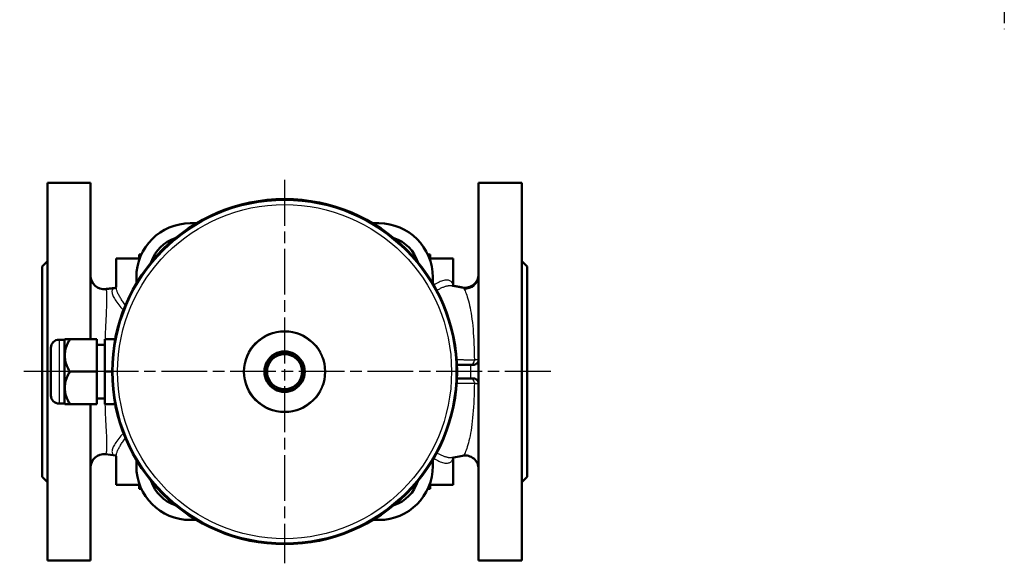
# Model space of a CAD drawing. Header units: millimetres. Extents: x 57 to 552, y 135 to 735.
# Tile 1 of 3: x 109 to 475, y 135 to 337. Entities that reach past the tile are written whole.
import ezdxf

# ---------------------------------------------------------------- set-up
doc = ezdxf.new("R2010")
doc.units = ezdxf.units.MM
doc.header["$LTSCALE"] = 3
doc.linetypes.add('CHAIN', pattern=[0.3543, 0.2362, -0.0295, 0.0591, -0.0295])
for name, color, linetype, lineweight in [('Mittelpunktmarkierung(DIN)', 4, 'CHAIN', 25), ('Sichtbare Kanten(DIN)', 7, 'Continuous', 50), ('Sichtbare tangentiale Kanten(DIN)', 3, 'Continuous', 25)]:
    doc.layers.add(name, color=color, linetype=linetype, lineweight=lineweight)

msp = doc.modelspace()

# ---------------------------------------------------------------- linework, layer by layer
at = {"layer": 'Mittelpunktmarkierung(DIN)', "linetype": 'CHAIN', "ltscale": 23.990969}
for p, q in [((474.88, 735.05), (474.88, 333.31)), ((207.8, 277.41), (207.8, 135.28)), ((306.57, 206.34), (109.5, 206.34))]:
    msp.add_line(p, q, dxfattribs=at)
at = {"layer": 'Sichtbare Kanten(DIN)'}
for p, q in [((119.8, 276.34), (119.8, 136.34)), ((135.8, 276.34), (119.8, 276.34)), ((135.8, 276.34), (135.8, 218.34)), ((279.8, 276.34), (279.8, 210.84)), ((295.8, 276.34), (279.8, 276.34)), ((295.8, 276.34), (295.8, 136.34)), ((175.1, 261.34), (172.8, 261.34)), ((242.8, 261.34), (240.5, 261.34)), ((153.8, 249.84), (154.7, 249.84)), ((153.8, 249.84), (153.8, 248.34)), ((260.9, 249.84), (261.8, 249.84)), ((261.8, 249.84), (261.8, 248.34)), ((117.8, 245.34), (119.8, 247.34)), ((117.8, 245.34), (117.8, 167.34)), ((145.3, 248.34), (154.06, 248.34)), ((145.3, 248.34), (145.3, 237.77)), ((261.53, 248.34), (270.3, 248.34)), ((270.3, 248.34), (270.3, 238.2)), ((297.8, 245.34), (295.8, 247.34)), ((297.8, 245.34), (297.8, 167.34)), ((152.8, 241.34), (152.8, 239.04)), ((262.8, 239.04), (262.8, 241.34)), ((126.1, 218.2), (124.1, 218.2)), ((126.1, 218.2), (126.24, 218.34)), ((126.1, 218.2), (126.1, 194.49)), ((126.24, 218.34), (128.1, 218.34)), ((138.1, 218.34), (128.1, 218.34)), ((138.1, 206.34), (138.1, 218.34)), ((141.1, 216.34), (138.1, 216.34)), ((144.95, 218.34), (141.1, 218.34)), ((141.1, 218.34), (141.1, 206.34)), ((121.1, 197.49), (121.1, 215.2)), ((202.17, 209.59), (204.05, 212.84)), ((204.05, 212.84), (207.8, 212.84)), ((207.8, 212.84), (211.55, 212.84)), ((211.55, 212.84), (213.43, 209.59)), ((200.29, 206.34), (202.17, 209.59)), ((213.43, 209.59), (215.31, 206.34)), ((271.74, 208.84), (276.8, 208.84)), ((277.8, 208.84), (276.8, 208.84)), ((279.8, 210.84), (279.8, 208.84)), ((279.8, 208.84), (279.8, 201.84)), ((138.1, 206.34), (128.1, 206.34)), ((138.1, 194.34), (138.1, 206.34)), ((143.81, 206.34), (141.1, 206.34)), ((141.1, 206.34), (141.1, 194.34)), ((202.17, 203.09), (200.29, 206.34)), ((215.31, 206.34), (213.43, 203.09)), ((204.05, 199.84), (202.17, 203.09)), ((213.43, 203.09), (211.55, 199.84)), ((276.8, 203.84), (271.74, 203.84)), ((276.8, 203.84), (277.8, 203.84)), ((279.8, 201.84), (279.8, 136.34)), ((207.8, 199.84), (204.05, 199.84)), ((211.55, 199.84), (207.8, 199.84)), ((126.1, 194.49), (124.1, 194.49)), ((126.1, 194.49), (126.24, 194.34)), ((128.1, 194.34), (126.24, 194.34)), ((138.1, 194.34), (128.1, 194.34)), ((135.8, 194.34), (135.8, 136.34)), ((141.1, 196.34), (138.1, 196.34)), ((144.95, 194.34), (141.1, 194.34)), ((145, 175.31), (141.37, 175.73)), ((145.3, 174.92), (145.3, 164.34)), ((152.8, 173.65), (152.8, 171.34)), ((262.8, 171.34), (262.8, 173.65)), ((273.86, 175.15), (270.02, 174.44)), ((270.3, 174.49), (270.3, 164.34)), ((117.8, 167.34), (119.8, 165.34)), ((297.8, 167.34), (295.8, 165.34)), ((154.06, 164.34), (145.3, 164.34)), ((153.8, 162.84), (153.8, 164.34)), ((154.7, 162.84), (153.8, 162.84)), ((261.8, 162.84), (260.9, 162.84)), ((270.3, 164.34), (261.53, 164.34)), ((261.8, 162.84), (261.8, 164.34)), ((172.8, 151.34), (175.1, 151.34)), ((240.5, 151.34), (242.8, 151.34)), ((135.8, 136.34), (119.8, 136.34)), ((295.8, 136.34), (279.8, 136.34))]:
    msp.add_line(p, q, dxfattribs=at)
at = {"layer": 'Sichtbare Kanten(DIN)', "flags": 128}
for points in [[(144.98, 237.37), (145, 237.38), (145.05, 237.41), (145.11, 237.46), (145.17, 237.53), (145.27, 237.69), (145.29, 237.75), (145.3, 237.78)], [(273.86, 237.54), (273.7, 237.57), (273.54, 237.6), (273.38, 237.63), (273.22, 237.66), (273.06, 237.69), (272.91, 237.72), (272.75, 237.75), (272.59, 237.78), (272.43, 237.81), (272.27, 237.84), (272.11, 237.87), (271.95, 237.9), (271.79, 237.93), (271.63, 237.96), (271.47, 237.99), (271.31, 238.02), (271.15, 238.05), (270.99, 238.08), (270.83, 238.1), (270.67, 238.13), (270.5, 238.16), (270.34, 238.19), (270.18, 238.22), (270.02, 238.25)], [(141.37, 236.96), (141.52, 236.98), (141.67, 236.99), (141.82, 237.01), (141.97, 237.03), (142.12, 237.05), (142.28, 237.06), (142.43, 237.08), (142.58, 237.1), (142.73, 237.12), (142.88, 237.13), (143.03, 237.15), (143.19, 237.17), (143.34, 237.19), (143.49, 237.2), (143.64, 237.22), (143.79, 237.24), (143.94, 237.26), (144.1, 237.28), (144.25, 237.29), (144.4, 237.31), (144.55, 237.33), (144.7, 237.35), (144.86, 237.37), (145.01, 237.38)], [(128.1, 218.34), (127.78, 217.78), (127.5, 217.23), (127.25, 216.7), (127.03, 216.18), (126.84, 215.67), (126.68, 215.18), (126.54, 214.69), (126.43, 214.22), (126.35, 213.74), (126.29, 213.27), (126.25, 212.81), (126.24, 212.34), (126.25, 211.88), (126.29, 211.41), (126.35, 210.95), (126.43, 210.47), (126.54, 210), (126.68, 209.51), (126.84, 209.01), (127.03, 208.51), (127.25, 207.99), (127.5, 207.46), (127.78, 206.91), (128.1, 206.34)], [(279.8, 210.84), (279.8, 210.79), (279.8, 210.72), (279.79, 210.65), (279.78, 210.56), (279.76, 210.46), (279.74, 210.34), (279.7, 210.21), (279.65, 210.09), (279.6, 209.96), (279.53, 209.84), (279.46, 209.73), (279.37, 209.61), (279.28, 209.5), (279.18, 209.4), (279.07, 209.3), (278.95, 209.21), (278.83, 209.13), (278.7, 209.06), (278.56, 209), (278.42, 208.94), (278.27, 208.9), (278.12, 208.87), (277.96, 208.85), (277.8, 208.84)], [(128.1, 206.34), (127.78, 205.78), (127.5, 205.23), (127.25, 204.7), (127.03, 204.18), (126.84, 203.67), (126.68, 203.18), (126.54, 202.69), (126.43, 202.22), (126.35, 201.74), (126.29, 201.27), (126.25, 200.81), (126.24, 200.34), (126.25, 199.88), (126.29, 199.41), (126.35, 198.95), (126.43, 198.47), (126.54, 198), (126.68, 197.51), (126.84, 197.01), (127.03, 196.51), (127.25, 195.99), (127.5, 195.46), (127.78, 194.91), (128.1, 194.34)], [(277.8, 203.84), (277.99, 203.84), (278.17, 203.81), (278.34, 203.77), (278.51, 203.72), (278.66, 203.65), (278.8, 203.57), (278.94, 203.49), (279.06, 203.4), (279.18, 203.3), (279.28, 203.19), (279.37, 203.08), (279.46, 202.97), (279.53, 202.85), (279.59, 202.73), (279.65, 202.61), (279.69, 202.49), (279.73, 202.39), (279.75, 202.29), (279.77, 202.21), (279.78, 202.13), (279.79, 202.06), (279.79, 201.99), (279.8, 201.91), (279.8, 201.84)], [(145.3, 174.91), (145.29, 174.94), (145.27, 175), (145.18, 175.16), (145.05, 175.28), (145, 175.31), (144.98, 175.32)]]:
    msp.add_lwpolyline(points, dxfattribs=at)
at = {"layer": 'Sichtbare Kanten(DIN)'}
msp.add_circle((207.8, 206.34), 63.99, dxfattribs=at)
for centre, radius, start, end in [((172.8, 241.34), 20, 90, 180), ((242.8, 241.34), 20, 0, 90), ((171.38, 242.76), 13.7, 107.7309, 162.2691), ((244.22, 242.76), 13.7, 17.7309, 72.2691), ((140.8, 241.93), 5, 180, 276.511), ((274.8, 242.45), 5, 259.2099, 359.9989), ((124.1, 215.2), 3, 90, 180), ((207.8, 206.34), 7.5, 120.0736, 179.9264), ((207.8, 206.34), 6.5, 90, 150), ((207.8, 206.34), 7.5, 60.0736, 119.9264), ((207.8, 206.34), 6.92, 69.8754, 110.1246), ((207.8, 206.34), 6.5, 30, 90), ((207.8, 206.34), 7.5, 0.0736, 59.9264), ((207.8, 206.34), 6.92, 129.8754, 170.1246), ((207.8, 206.34), 6.5, 150, 210), ((207.8, 206.34), 6.92, 9.8754, 50.1246), ((207.8, 206.34), 6.5, 330, 30), ((207.8, 206.34), 7.5, 180.0736, 239.9264), ((207.8, 206.34), 6.92, 189.8754, 230.1246), ((207.8, 206.34), 7.5, 300.0736, 359.9264), ((207.8, 206.34), 6.92, 309.8754, 350.1246), ((207.8, 206.34), 6.5, 210, 270), ((207.8, 206.34), 6.5, 270, 330), ((124.1, 197.49), 3, 180, 270), ((207.8, 206.34), 7.5, 240.0736, 299.9264), ((207.8, 206.34), 6.92, 249.8754, 290.1246), ((140.8, 170.76), 5, 83.489, 179.9994), ((274.8, 170.24), 5, 0.0012, 100.7901), ((172.8, 171.34), 20, 180, 270), ((242.8, 171.34), 20, 270, 0), ((171.38, 169.93), 13.7, 197.7309, 252.2691), ((244.22, 169.93), 13.7, 287.7309, 342.2691)]:
    msp.add_arc(centre, radius, start, end, dxfattribs=at)
at = {"layer": 'Sichtbare tangentiale Kanten(DIN)'}
msp.add_line((124.1, 218.2), (124.1, 194.49), dxfattribs=at)
at = {"layer": 'Sichtbare tangentiale Kanten(DIN)', "flags": 128}
for points in [[(148.74, 230.96), (148.48, 231.3), (148.24, 231.65), (148, 231.99), (147.77, 232.32), (147.54, 232.66), (147.33, 232.98), (147.13, 233.3), (146.93, 233.62), (146.74, 233.93), (146.57, 234.23), (146.4, 234.53), (146.25, 234.82), (146.1, 235.11), (145.97, 235.39), (145.85, 235.66), (145.73, 235.93), (145.64, 236.18), (145.55, 236.44), (145.48, 236.68), (145.42, 236.91), (145.37, 237.14), (145.34, 237.36), (145.33, 237.57), (145.33, 237.77)], [(270.29, 238.2), (270.26, 238.48), (270.21, 238.73), (270.14, 238.97), (270.04, 239.2), (269.91, 239.4), (269.75, 239.59), (269.57, 239.76), (269.37, 239.91), (269.14, 240.03), (268.88, 240.13), (268.6, 240.21), (268.3, 240.25), (267.97, 240.28), (267.62, 240.27), (267.25, 240.23), (266.85, 240.16), (266.44, 240.06), (266.01, 239.92), (265.56, 239.75), (265.1, 239.54), (264.63, 239.31), (264.15, 239.04), (263.66, 238.74), (263.17, 238.42)], [(264.27, 236.45), (264.55, 236.62), (264.83, 236.79), (265.11, 236.95), (265.38, 237.1), (265.66, 237.24), (265.93, 237.38), (266.2, 237.5), (266.46, 237.62), (266.73, 237.72), (266.98, 237.82), (267.24, 237.91), (267.49, 237.99), (267.73, 238.06), (267.97, 238.12), (268.21, 238.18), (268.44, 238.22), (268.66, 238.25), (268.88, 238.28), (269.09, 238.29), (269.29, 238.3), (269.48, 238.3), (269.67, 238.29), (269.85, 238.27), (270.02, 238.25)], [(273.88, 237.5), (273.9, 237.5), (273.91, 237.5), (273.93, 237.49), (273.95, 237.49), (273.97, 237.48), (273.99, 237.47), (274.01, 237.46), (274.03, 237.44), (274.04, 237.43), (274.06, 237.41), (274.09, 237.39), (274.11, 237.37), (274.13, 237.35), (274.15, 237.33), (274.17, 237.31), (274.19, 237.28), (274.21, 237.25), (274.24, 237.22), (274.26, 237.19), (274.28, 237.16), (274.31, 237.12), (274.33, 237.09), (274.35, 237.05), (274.38, 237.01)], [(141.28, 218.4), (141.33, 219.72), (141.39, 221.02), (141.44, 222.28), (141.5, 223.52), (141.56, 224.71), (141.61, 225.87), (141.66, 226.99), (141.71, 228.06), (141.76, 229.09), (141.8, 230.07), (141.83, 230.99), (141.86, 231.85), (141.88, 232.66), (141.89, 233.41), (141.89, 234.09), (141.89, 234.7), (141.87, 235.24), (141.84, 235.71), (141.8, 236.1), (141.74, 236.42), (141.66, 236.66), (141.57, 236.83), (141.47, 236.93), (141.36, 236.95)], [(145, 237.38), (144.7, 237.31), (144.44, 237.21), (144.22, 237.07), (144.04, 236.91), (143.9, 236.71), (143.81, 236.49), (143.75, 236.24), (143.73, 235.96), (143.76, 235.66), (143.82, 235.34), (143.91, 235), (144.05, 234.64), (144.22, 234.26), (144.42, 233.86), (144.66, 233.45), (144.92, 233.02), (145.22, 232.57), (145.54, 232.11), (145.89, 231.64), (146.27, 231.16), (146.67, 230.66), (147.09, 230.15), (147.54, 229.64), (148, 229.11)], [(274.38, 237.01), (274.56, 236.69), (274.76, 236.29), (274.97, 235.83), (275.18, 235.3), (275.4, 234.71), (275.61, 234.07), (275.83, 233.36), (276.04, 232.6), (276.25, 231.78), (276.46, 230.91), (276.65, 229.98), (276.84, 229), (277.02, 227.98), (277.18, 226.9), (277.33, 225.77), (277.47, 224.59), (277.6, 223.36), (277.72, 222.08), (277.82, 220.76), (277.91, 219.41), (277.99, 218.01), (278.07, 216.59), (278.12, 215.14), (278.17, 213.66), (278.21, 212.16), (278.24, 210.64)], [(278.24, 210.65), (277.97, 210.65), (277.7, 210.65), (277.43, 210.65), (277.16, 210.65), (276.89, 210.65), (276.61, 210.65), (276.34, 210.66), (276.07, 210.66), (275.79, 210.66), (275.52, 210.66), (275.24, 210.66), (274.97, 210.66), (274.69, 210.66), (274.42, 210.66), (274.14, 210.67), (273.87, 210.67), (273.59, 210.67), (273.31, 210.67), (273.03, 210.67), (272.76, 210.67), (272.48, 210.67), (272.2, 210.67), (271.92, 210.67), (271.64, 210.68)], [(276.8, 208.84), (276.8, 208.64), (276.8, 208.43), (276.8, 208.22), (276.8, 208.01), (276.8, 207.8), (276.8, 207.59), (276.8, 207.39), (276.8, 207.18), (276.8, 206.97), (276.8, 206.76), (276.8, 206.55), (276.8, 206.34), (276.8, 206.14), (276.8, 205.93), (276.8, 205.72), (276.8, 205.51), (276.8, 205.3), (276.8, 205.09), (276.8, 204.89), (276.8, 204.68), (276.8, 204.47), (276.8, 204.26), (276.8, 204.05), (276.8, 203.84)], [(279.8, 210.84), (279.8, 210.84), (279.79, 210.83), (279.77, 210.82), (279.75, 210.81), (279.73, 210.8), (279.7, 210.79), (279.66, 210.78), (279.62, 210.77), (279.57, 210.77), (279.52, 210.76), (279.46, 210.75), (279.4, 210.74), (279.33, 210.73), (279.25, 210.72), (279.17, 210.72), (279.09, 210.71), (279, 210.7), (278.91, 210.69), (278.81, 210.68), (278.7, 210.68), (278.59, 210.67), (278.48, 210.66), (278.36, 210.65), (278.24, 210.65)], [(271.64, 202.01), (271.92, 202.02), (272.2, 202.02), (272.48, 202.02), (272.76, 202.02), (273.03, 202.02), (273.31, 202.02), (273.59, 202.02), (273.87, 202.02), (274.14, 202.02), (274.42, 202.03), (274.69, 202.03), (274.97, 202.03), (275.24, 202.03), (275.52, 202.03), (275.79, 202.03), (276.07, 202.03), (276.34, 202.03), (276.61, 202.04), (276.89, 202.04), (277.16, 202.04), (277.43, 202.04), (277.7, 202.04), (277.97, 202.04), (278.24, 202.04)], [(278.24, 202.06), (278.21, 200.53), (278.17, 199.02), (278.12, 197.53), (278.06, 196.07), (277.98, 194.63), (277.9, 193.23), (277.8, 191.86), (277.7, 190.53), (277.58, 189.24), (277.45, 188), (277.31, 186.8), (277.16, 185.65), (276.99, 184.56), (276.81, 183.52), (276.62, 182.54), (276.43, 181.61), (276.22, 180.73), (276.02, 179.91), (275.81, 179.15), (275.59, 178.44), (275.39, 177.8), (275.18, 177.22), (274.97, 176.71), (274.78, 176.27), (274.59, 175.9), (274.4, 175.6), (274.23, 175.38), (274.07, 175.24), (273.93, 175.17)], [(278.24, 202.04), (278.36, 202.04), (278.48, 202.03), (278.59, 202.02), (278.7, 202.01), (278.8, 202.01), (278.9, 202), (279, 201.99), (279.09, 201.98), (279.17, 201.97), (279.25, 201.97), (279.32, 201.96), (279.39, 201.95), (279.46, 201.94), (279.52, 201.93), (279.57, 201.92), (279.62, 201.92), (279.66, 201.91), (279.7, 201.9), (279.73, 201.89), (279.75, 201.88), (279.77, 201.87), (279.79, 201.86), (279.8, 201.85), (279.8, 201.84)], [(141.28, 175.79), (141.41, 175.81), (141.52, 175.91), (141.62, 176.07), (141.7, 176.3), (141.77, 176.61), (141.83, 177), (141.87, 177.46), (141.89, 178), (141.89, 178.62), (141.88, 179.3), (141.87, 180.04), (141.85, 180.85), (141.81, 181.72), (141.78, 182.64), (141.73, 183.62), (141.68, 184.65), (141.63, 185.72), (141.58, 186.84), (141.52, 188), (141.46, 189.19), (141.4, 190.43), (141.34, 191.69), (141.28, 192.99), (141.23, 194.31)], [(147.99, 183.58), (147.52, 183.06), (147.08, 182.54), (146.66, 182.03), (146.26, 181.54), (145.88, 181.05), (145.54, 180.58), (145.21, 180.12), (144.92, 179.68), (144.66, 179.25), (144.42, 178.84), (144.22, 178.44), (144.05, 178.06), (143.91, 177.7), (143.82, 177.35), (143.76, 177.03), (143.74, 176.73), (143.76, 176.46), (143.82, 176.21), (143.92, 175.98), (144.06, 175.79), (144.24, 175.62), (144.46, 175.48), (144.72, 175.38), (145.02, 175.31)], [(145.31, 174.92), (145.32, 175.12), (145.33, 175.33), (145.37, 175.55), (145.41, 175.78), (145.47, 176.01), (145.55, 176.25), (145.63, 176.51), (145.73, 176.76), (145.84, 177.03), (145.97, 177.3), (146.1, 177.58), (146.24, 177.87), (146.4, 178.16), (146.56, 178.46), (146.74, 178.76), (146.92, 179.07), (147.12, 179.39), (147.32, 179.71), (147.53, 180.04), (147.75, 180.37), (147.98, 180.7), (148.22, 181.04), (148.47, 181.39), (148.72, 181.73)], [(270.02, 174.44), (269.85, 174.42), (269.67, 174.4), (269.48, 174.39), (269.29, 174.39), (269.08, 174.4), (268.88, 174.41), (268.66, 174.44), (268.44, 174.47), (268.21, 174.52), (267.97, 174.57), (267.73, 174.63), (267.49, 174.7), (267.24, 174.78), (266.98, 174.87), (266.72, 174.97), (266.46, 175.08), (266.2, 175.19), (265.93, 175.32), (265.65, 175.45), (265.38, 175.59), (265.1, 175.74), (264.82, 175.9), (264.54, 176.07), (264.26, 176.24)], [(263.16, 174.27), (263.65, 173.94), (264.14, 173.65), (264.62, 173.39), (265.09, 173.15), (265.55, 172.95), (266, 172.78), (266.44, 172.64), (266.85, 172.54), (267.25, 172.46), (267.62, 172.42), (267.97, 172.41), (268.3, 172.43), (268.6, 172.48), (268.88, 172.55), (269.13, 172.65), (269.36, 172.77), (269.56, 172.92), (269.74, 173.09), (269.89, 173.28), (270.02, 173.48), (270.13, 173.71), (270.21, 173.95), (270.26, 174.21), (270.29, 174.49)]]:
    msp.add_lwpolyline(points, dxfattribs=at)
at = {"layer": 'Sichtbare tangentiale Kanten(DIN)'}
for radius in [63.57, 61.95, 15.19, 14.82]:
    msp.add_circle((207.8, 206.34), radius, dxfattribs=at)
for centre, major_axis, ratio, start_param, end_param in [((274.8, 241.91), (5, 0), 0.982132, 4.628203, 6.283185), ((276.87, 210.84), (0, -2), 0.692165, 0, 1.471543), ((276.87, 201.84), (0, 2), 0.692165, 4.811642, 6.283185)]:
    msp.add_ellipse(centre, major_axis=major_axis, ratio=ratio, start_param=start_param, end_param=end_param, dxfattribs=at)

doc.saveas('drawing.dxf')
